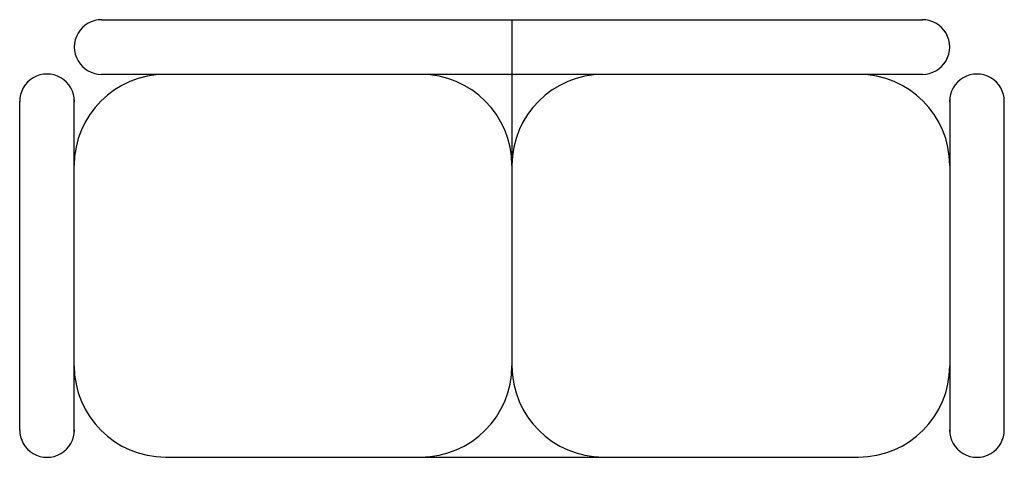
# Model space of a CAD drawing. Extents: x -0.67 to 0.67, y -0.6 to 0.
import ezdxf

# ---------------------------------------------------------------- set-up
doc = ezdxf.new("R2010")
doc.units = 0
doc.header["$MEASUREMENT"] = 0
doc.layers.add('LMES', color=251, linetype='CONTINUOUS')

msp = doc.modelspace()

# ---------------------------------------------------------------- linework, layer by layer
at = {"layer": 'LMES'}
for p, q in [((-0.5624, 0), (0.5624, 0)), ((-0.0003, 0), (-0.0003, -0.475)), ((0.5624, -0.075), (-0.5629, -0.075)), ((-0.6003, -0.5677), (-0.6003, -0.1073)), ((0.5997, -0.1073), (0.5997, -0.5677)), ((-0.675, -0.5632), (-0.675, -0.1118)), ((0.6744, -0.5632), (0.6744, -0.1118)), ((-0.4753, -0.6), (0.4747, -0.6))]:
    msp.add_line(p, q, dxfattribs=at)
for centre, radius, start, end in [((-0.5626, -0.0375), 0.0375, 89.5633, 270.4367), ((0.5621, -0.0375), 0.0375, 269.5633, 90.4367), ((-0.6375, -0.1121), 0.0375, 359.5633, 180.4367), ((-0.4753, -0.2), 0.125, 90, 180), ((-0.1253, -0.2), 0.125, 0, 90), ((0.1247, -0.2), 0.125, 90, 180), ((0.4747, -0.2), 0.125, 0, 90), ((0.6369, -0.1121), 0.0375, 359.5633, 180.4367), ((-0.4753, -0.475), 0.125, 180, 270), ((-0.1253, -0.475), 0.125, 270, 0), ((0.1247, -0.475), 0.125, 180, 270), ((0.4747, -0.475), 0.125, 270, 0), ((-0.6375, -0.5629), 0.0375, 179.5633, 0.4367), ((0.6369, -0.5629), 0.0375, 179.5633, 0.4367)]:
    msp.add_arc(centre, radius, start, end, dxfattribs=at)

doc.saveas('drawing.dxf')
